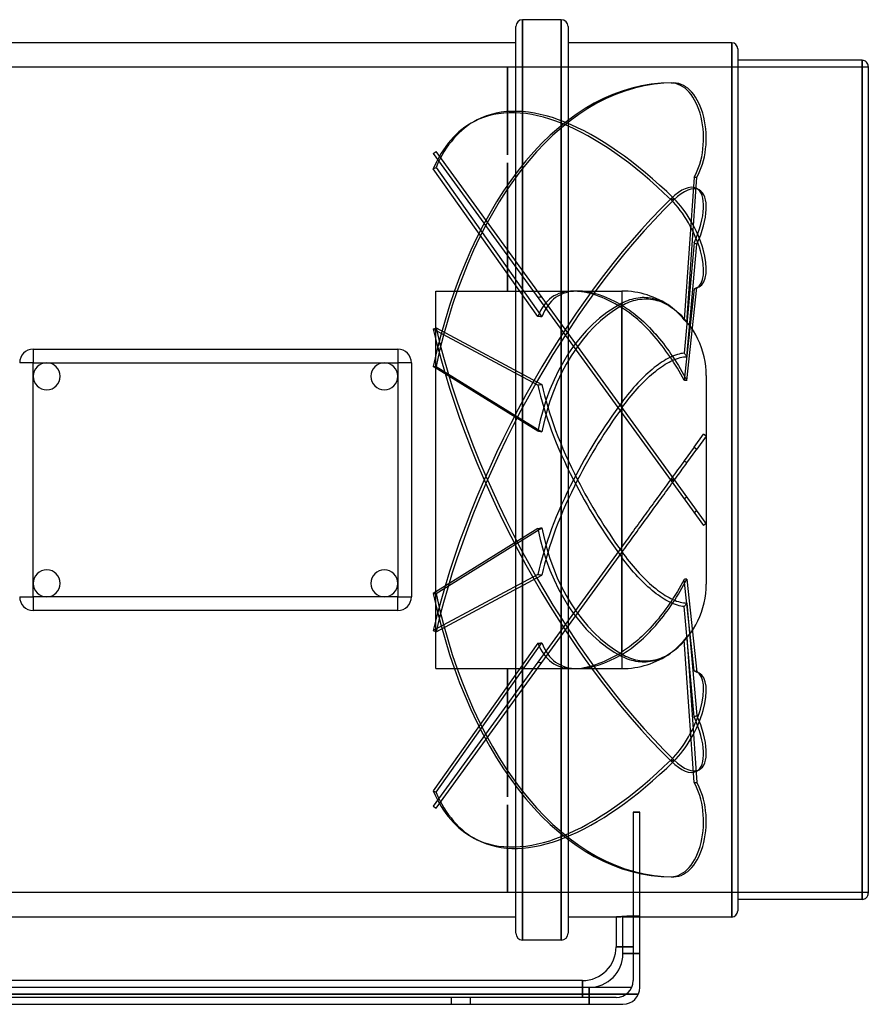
# Model space of a CAD drawing. Header units: millimetres. Extents: x -193 to 193, y -155 to 136.
# Tile 2 of 2: x -58 to 193, y -155 to 136. Entities that reach past the tile are written whole.
import ezdxf

# ---------------------------------------------------------------- set-up
doc = ezdxf.new("R2010")
doc.units = ezdxf.units.MM
doc.layers.add('HIDDEN', color=7, linetype='Continuous')
doc.layers.add('THICK', color=7, linetype='Continuous')

msp = doc.modelspace()

# ---------------------------------------------------------------- linework, layer by layer
at = {"layer": 'HIDDEN'}
for p, q in [((90.78, 0), (90.78, 136)), ((102.22, 0), (102.22, 136)), ((152.6, 0), (152.6, 129.2)), ((191.2, 0), (191.2, 124)), ((86.35, 122), (-193, 122)), ((86.35, 122), (86.35, 122)), ((86.35, 122), (86.35, 122)), ((86.35, 122), (86.35, 122)), ((86.35, 122), (86.35, 122)), ((86.35, 122), (86.35, 122)), ((86.35, 122), (86.35, 122)), ((86.35, 122), (86.35, 122)), ((86.35, 122), (86.35, 122)), ((86.35, 122), (86.35, 122)), ((86.35, 122), (86.35, 122)), ((86.35, 122), (86.35, 122)), ((86.35, 122), (86.35, 122)), ((86.35, 122), (86.35, 122)), ((86.35, 96.09), (86.35, 122)), ((86.35, 122), (86.35, 96.09)), ((86.35, 122), (86.35, 122)), ((86.35, 122), (86.35, 122)), ((86.35, 122), (86.35, 122)), ((86.35, 122), (86.35, 122)), ((86.35, 122), (86.35, 122)), ((86.35, 122), (86.35, 122)), ((86.35, 122), (86.35, 122)), ((86.35, 122), (86.35, 122)), ((86.35, 122), (86.35, 122)), ((86.35, 122), (86.35, 122)), ((86.35, 122), (86.35, 122)), ((86.35, 122), (86.35, 122)), ((86.35, 122), (86.35, 122)), ((86.35, 122), (86.35, 122)), ((86.35, 122), (86.35, 122)), ((86.35, 122), (86.35, 122)), ((86.35, 122), (86.35, 122)), ((86.35, 122), (86.35, 122)), ((86.35, 122), (86.35, 122)), ((86.35, 122), (86.35, 122)), ((86.35, 122), (86.35, 122)), ((86.35, 122), (86.35, 122)), ((86.35, 122), (86.35, 122)), ((86.35, 122), (86.35, 122)), ((86.35, 122), (86.35, 122)), ((86.35, 122), (86.35, 122)), ((86.35, 122), (86.35, 122)), ((86.35, 122), (86.35, 122)), ((86.35, 122), (86.35, 122)), ((86.35, 122), (86.35, 122)), ((86.35, 122), (86.35, 122)), ((86.35, 122), (86.35, 122)), ((86.35, 122), (86.35, 122)), ((86.35, 122), (86.35, 122)), ((86.35, 122), (86.35, 122)), ((86.35, 122), (86.35, 122)), ((86.35, 122), (86.35, 122)), ((86.35, 122), (86.35, 122)), ((193, 122), (86.35, 122)), ((134.7, 117.3), (135.5, 117.3)), ((77.33, 106.36), (76.53, 105.95)), ((64.39, 96.48), (65.19, 97.07)), ((64.39, 96.48), (134.7, -0.29)), ((135.5, 0.29), (65.19, 97.07)), ((86.35, 93.69), (86.35, 55.8)), ((86.35, 55.8), (86.35, 93.68)), ((64.39, 91.94), (65.19, 92.35)), ((95.31, 48.3), (64.39, 91.94)), ((65.19, 92.35), (96.5, 48.17)), ((141.48, 89.44), (138.6, 47.27)), ((139.36, 46.47), (142.29, 89.44)), ((141.48, 89.44), (142.29, 89.44)), ((142.96, 85.71), (142.15, 86.13)), ((134.7, 82.73), (135.5, 83.15)), ((134.7, 83.15), (135.5, 82.73)), ((141.48, 70.05), (138.6, 37.44)), ((141.48, 70.05), (142.29, 69.63)), ((139.36, 36.4), (142.29, 69.63)), ((65.1, 0), (65.1, 55.8)), ((65.1, 55.8), (86.35, 55.8)), ((86.35, 55.8), (86.35, 55.8)), ((86.35, 55.8), (86.35, 55.8)), ((86.35, 55.8), (86.35, 55.8)), ((86.35, 55.8), (86.35, 55.8)), ((86.35, 55.8), (86.35, 55.8)), ((86.35, 55.8), (86.35, 55.8)), ((86.35, 55.8), (86.35, 55.8)), ((86.35, 55.8), (86.35, 55.8)), ((86.35, 55.8), (86.35, 55.8)), ((86.35, 55.8), (86.35, 55.8)), ((86.35, 55.8), (86.35, 55.8)), ((86.35, 55.8), (86.35, 55.8)), ((86.35, 55.8), (86.35, 55.8)), ((86.35, 55.8), (86.35, 55.8)), ((86.35, 55.8), (86.35, 55.8)), ((86.35, 55.8), (86.35, 55.8)), ((86.35, 55.8), (86.35, 55.8)), ((86.35, 55.8), (86.35, 55.8)), ((86.35, 55.8), (86.35, 55.8)), ((86.35, 55.8), (86.35, 55.8)), ((86.35, 55.8), (86.35, 55.8)), ((86.35, 55.8), (86.35, 55.8)), ((86.35, 55.8), (86.35, 55.8)), ((86.35, 55.8), (86.35, 55.8)), ((86.35, 55.8), (86.35, 55.8)), ((86.35, 55.8), (86.35, 55.8)), ((86.35, 55.8), (86.35, 55.8)), ((86.35, 55.8), (86.35, 55.8)), ((86.35, 55.8), (86.35, 55.8)), ((86.35, 55.8), (86.35, 55.8)), ((86.35, 55.8), (86.35, 55.8)), ((86.35, 55.8), (86.35, 55.8)), ((86.35, 55.8), (86.35, 55.8)), ((86.35, 55.8), (86.35, 55.8)), ((86.35, 55.8), (86.35, 55.8)), ((86.35, 55.8), (86.35, 55.8)), ((86.35, 55.8), (86.35, 55.8)), ((86.35, 55.8), (86.35, 55.8)), ((86.35, 55.8), (86.35, 55.8)), ((86.35, 55.8), (86.35, 55.8)), ((86.35, 55.8), (86.35, 55.8)), ((86.35, 55.8), (86.35, 55.8)), ((86.35, 55.8), (86.35, 55.8)), ((86.35, 55.8), (86.35, 55.8)), ((86.35, 55.8), (86.35, 55.8)), ((86.35, 55.8), (86.35, 55.8)), ((86.35, 55.8), (86.35, 55.8)), ((86.35, 55.8), (86.35, 55.8)), ((86.35, 55.8), (86.35, 55.8)), ((86.35, 55.8), (86.35, 55.8)), ((86.35, 55.8), (86.35, 55.8)), ((86.35, 55.8), (86.35, 55.8)), ((86.35, 55.8), (86.35, 55.8)), ((86.35, 55.8), (86.35, 55.8)), ((86.35, 55.8), (86.35, 55.8)), ((86.35, 55.8), (86.35, 55.8)), ((86.35, 55.8), (86.35, 55.8)), ((86.35, 55.8), (86.35, 55.8)), ((86.35, 55.8), (86.35, 55.8)), ((86.35, 55.8), (86.35, 55.8)), ((86.35, 55.8), (86.35, 55.8)), ((86.35, 55.8), (86.35, 55.8)), ((86.35, 55.8), (86.35, 55.8)), ((86.35, 55.8), (86.35, 55.8)), ((86.35, 55.8), (86.35, 55.8)), ((86.35, 55.8), (86.35, 55.8)), ((86.35, 55.8), (86.35, 55.8)), ((86.35, 55.8), (86.35, 55.8)), ((86.35, 55.8), (86.35, 55.8)), ((86.35, 55.8), (86.35, 55.8)), ((86.35, 55.8), (86.35, 55.8)), ((86.35, 55.8), (86.35, 55.8)), ((86.35, 55.8), (86.35, 55.8)), ((86.35, 55.8), (86.35, 55.8)), ((86.35, 55.8), (86.35, 55.8)), ((86.35, 55.8), (86.35, 55.8)), ((86.35, 55.8), (86.35, 55.8)), ((86.35, 55.8), (86.35, 55.8)), ((86.35, 55.8), (86.35, 55.8)), ((86.35, 55.8), (105.81, 55.8)), ((107.05, 55.8), (120.1, 55.8)), ((120.1, 55.8), (120.1, 51.61)), ((141.48, 56.43), (138.6, 29.42)), ((139.36, 29.32), (142.29, 56.85)), ((141.48, 56.43), (142.29, 56.85)), ((142.96, 57.09), (142.15, 56.68)), ((120.66, 52.45), (120.1, 52.17)), ((121.23, 52.71), (120.66, 52.45)), ((121.82, 52.95), (121.23, 52.71)), ((121.81, 52.35), (122.39, 52.59)), ((122.42, 53.16), (121.82, 52.95)), ((122.39, 52.59), (122.99, 52.8)), ((123.04, 53.35), (122.42, 53.16)), ((122.99, 52.8), (123.6, 52.99)), ((123.67, 53.51), (123.04, 53.35)), ((123.6, 52.99), (124.21, 53.15)), ((124.3, 53.64), (123.67, 53.51)), ((124.21, 53.15), (124.84, 53.28)), ((124.92, 53.74), (124.3, 53.64)), ((124.84, 53.28), (125.47, 53.38)), ((125.54, 53.81), (124.92, 53.74)), ((125.47, 53.38), (126.1, 53.45)), ((126.14, 53.85), (125.54, 53.81)), ((126.1, 53.45), (126.73, 53.49)), ((126.73, 53.86), (126.14, 53.85)), ((127.33, 53.84), (126.73, 53.86)), ((126.73, 53.49), (127.37, 53.5)), ((127.94, 53.79), (127.33, 53.84)), ((127.37, 53.5), (128, 53.47)), ((128.57, 53.71), (127.94, 53.79)), ((128, 53.47), (128.63, 53.42)), ((129.19, 53.6), (128.57, 53.71)), ((128.63, 53.42), (129.25, 53.33)), ((129.82, 53.45), (129.19, 53.6)), ((129.25, 53.33), (129.87, 53.21)), ((130.44, 53.27), (129.82, 53.45)), ((129.87, 53.21), (130.48, 53.05)), ((131.05, 53.06), (130.44, 53.27)), ((130.48, 53.05), (131.08, 52.87)), ((131.64, 52.83), (131.05, 53.06)), ((131.08, 52.87), (131.67, 52.67)), ((132.2, 52.58), (131.64, 52.83)), ((131.67, 52.67), (132.24, 52.44)), ((132.77, 52.3), (132.2, 52.58)), ((132.24, 52.44), (132.82, 52.17)), ((120.1, 51.49), (120.67, 51.81)), ((120.1, 51.61), (120.65, 51.29)), ((120.1, 51.49), (120.1, 22.89)), ((120.65, 50.54), (120.1, 50.89)), ((120.1, 21.5), (120.1, 50.89)), ((120.65, 51.29), (121.2, 50.95)), ((121.21, 50.18), (120.65, 50.54)), ((120.67, 51.81), (121.24, 52.09)), ((121.2, 50.95), (121.75, 50.59)), ((121.8, 49.78), (121.21, 50.18)), ((121.24, 52.09), (121.81, 52.35)), ((121.75, 50.59), (122.31, 50.21)), ((122.39, 49.35), (121.8, 49.78)), ((122.31, 50.21), (122.89, 49.8)), ((122.89, 49.8), (123.47, 49.36)), ((133.34, 51.98), (132.77, 52.3)), ((132.82, 52.17), (133.4, 51.87)), ((133.91, 51.63), (133.34, 51.98)), ((133.4, 51.87), (133.98, 51.54)), ((134.48, 51.25), (133.91, 51.63)), ((133.98, 51.54), (134.56, 51.17)), ((135.1, 50.79), (134.48, 51.25)), ((134.56, 51.17), (135.14, 50.76)), ((135.72, 50.29), (135.1, 50.79)), ((135.14, 50.76), (135.72, 50.32)), ((135.72, 50.32), (136.37, 49.77)), ((136.32, 49.76), (135.72, 50.29)), ((136.92, 49.19), (136.32, 49.76)), ((136.37, 49.77), (137, 49.19)), ((123.01, 48.89), (122.39, 49.35)), ((123.62, 48.4), (123.01, 48.89)), ((123.47, 49.36), (124.07, 48.9)), ((124.24, 47.89), (123.62, 48.4)), ((124.07, 48.9), (124.67, 48.41)), ((124.86, 47.36), (124.24, 47.89)), ((124.67, 48.41), (125.27, 47.9)), ((125.47, 46.81), (124.86, 47.36)), ((125.27, 47.9), (125.88, 47.36)), ((126.07, 46.26), (125.47, 46.81)), ((125.88, 47.36), (126.49, 46.8)), ((126.49, 46.8), (127.11, 46.21)), ((137.49, 48.58), (136.92, 49.19)), ((137, 49.19), (137.62, 48.56)), ((138.06, 47.94), (137.49, 48.58)), ((137.62, 48.56), (138.22, 47.9)), ((138.6, 47.27), (138.06, 47.94)), ((138.22, 47.9), (138.8, 47.2)), ((138.73, 47.14), (138.6, 47.27)), ((138.86, 47.01), (138.73, 47.14)), ((138.8, 47.2), (139.36, 46.47)), ((138.99, 46.88), (138.86, 47.01)), ((139.11, 46.74), (138.99, 46.88)), ((139.24, 46.61), (139.11, 46.74)), ((139.36, 46.47), (139.24, 46.61)), ((64.39, 44.51), (65.19, 44.92)), ((95.31, 27.95), (64.39, 44.51)), ((65.19, 44.92), (96.5, 28.16)), ((126.65, 45.7), (126.07, 46.26)), ((127.24, 45.12), (126.65, 45.7)), ((127.11, 46.21), (127.72, 45.61)), ((127.84, 44.5), (127.24, 45.12)), ((127.72, 45.61), (128.33, 44.99)), ((128.46, 43.85), (127.84, 44.5)), ((128.33, 44.99), (128.93, 44.35)), ((129.08, 43.17), (128.46, 43.85)), ((128.93, 44.35), (129.53, 43.69)), ((129.53, 43.69), (130.13, 43.02)), ((129.7, 42.47), (129.08, 43.17)), ((130.31, 41.75), (129.7, 42.47)), ((130.13, 43.02), (130.71, 42.34)), ((130.92, 41.03), (130.31, 41.75)), ((130.71, 42.34), (131.29, 41.65)), ((131.5, 40.3), (130.92, 41.03)), ((131.29, 41.65), (131.85, 40.96)), ((131.85, 40.96), (132.4, 40.26)), ((-53.9, 38.6), (-53.9, 38.6)), ((53.9, 38.6), (53.9, 38.6)), ((132.06, 39.58), (131.5, 40.3)), ((132.62, 38.85), (132.06, 39.58)), ((132.4, 40.26), (132.96, 39.53)), ((133.18, 38.08), (132.62, 38.85)), ((132.96, 39.53), (133.52, 38.77)), ((133.75, 37.29), (133.18, 38.08)), ((133.52, 38.77), (134.08, 37.99)), ((134.08, 37.99), (134.64, 37.19)), ((132.62, 35.22), (132.06, 34.87)), ((133.18, 35.56), (132.62, 35.22)), ((133.75, 35.87), (133.18, 35.56)), ((134.32, 36.48), (133.75, 37.29)), ((134.32, 36.16), (133.75, 35.87)), ((134.08, 34.81), (134.64, 35.1)), ((134.88, 35.65), (134.32, 36.48)), ((134.88, 36.42), (134.32, 36.16)), ((134.64, 37.19), (135.2, 36.36)), ((134.64, 35.1), (135.2, 35.36)), ((135.44, 36.66), (134.88, 36.42)), ((135.44, 34.79), (134.88, 35.65)), ((135.2, 36.36), (135.76, 35.52)), ((135.2, 35.36), (135.76, 35.6)), ((136, 36.87), (135.44, 36.66)), ((135.76, 35.6), (136.31, 35.81)), ((135.76, 35.52), (136.31, 34.66)), ((136.54, 37.04), (136, 36.87)), ((136.31, 35.81), (136.85, 35.99)), ((137.08, 37.19), (136.54, 37.04)), ((136.85, 35.99), (137.38, 36.13)), ((137.6, 37.3), (137.08, 37.19)), ((137.38, 36.13), (137.9, 36.25)), ((138.11, 37.39), (137.6, 37.3)), ((137.9, 36.25), (138.4, 36.33)), ((138.6, 37.44), (138.11, 37.39)), ((138.4, 36.33), (138.89, 36.38)), ((138.73, 37.26), (138.6, 37.44)), ((138.86, 37.09), (138.73, 37.26)), ((138.99, 36.92), (138.86, 37.09)), ((138.89, 36.38), (139.36, 36.4)), ((139.11, 36.75), (138.99, 36.92)), ((139.24, 36.57), (139.11, 36.75)), ((139.36, 36.4), (139.24, 36.57)), ((-57.9, 34.6), (-57.9, 34.6)), ((57.9, 34.6), (57.9, 34.6)), ((95.31, 14.39), (64.39, 33.54)), ((64.39, 33.54), (65.19, 33.54)), ((65.19, 33.54), (96.5, 14.15)), ((128.46, 32.13), (127.84, 31.58)), ((129.08, 32.66), (128.46, 32.13)), ((129.7, 33.16), (129.08, 32.66)), ((129.53, 31.65), (130.13, 32.14)), ((130.31, 33.64), (129.7, 33.16)), ((130.13, 32.14), (130.71, 32.6)), ((130.92, 34.09), (130.31, 33.64)), ((130.71, 32.6), (131.29, 33.03)), ((131.5, 34.5), (130.92, 34.09)), ((131.29, 33.03), (131.85, 33.43)), ((132.06, 34.87), (131.5, 34.5)), ((131.85, 33.43), (132.4, 33.8)), ((132.4, 33.8), (132.96, 34.15)), ((132.96, 34.15), (133.52, 34.49)), ((133.52, 34.49), (134.08, 34.81)), ((136, 33.92), (135.44, 34.79)), ((136.54, 33.04), (136, 33.92)), ((136.31, 34.66), (136.85, 33.78)), ((137.08, 32.14), (136.54, 33.04)), ((136.85, 33.78), (137.38, 32.9)), ((137.6, 31.24), (137.08, 32.14)), ((137.38, 32.9), (137.9, 32.01)), ((125.47, 29.28), (124.86, 28.64)), ((126.07, 29.89), (125.47, 29.28)), ((126.65, 30.46), (126.07, 29.89)), ((126.49, 28.84), (127.11, 29.45)), ((127.24, 31.02), (126.65, 30.46)), ((127.11, 29.45), (127.72, 30.04)), ((127.84, 31.58), (127.24, 31.02)), ((127.72, 30.04), (128.33, 30.6)), ((128.33, 30.6), (128.93, 31.14)), ((128.93, 31.14), (129.53, 31.65)), ((138.11, 30.33), (137.6, 31.24)), ((137.9, 32.01), (138.4, 31.11)), ((138.6, 29.42), (138.11, 30.33)), ((138.4, 31.11), (138.89, 30.21)), ((138.73, 29.4), (138.6, 29.42)), ((138.86, 29.39), (138.73, 29.4)), ((138.99, 29.37), (138.86, 29.39)), ((138.89, 30.21), (139.36, 29.32)), ((139.11, 29.36), (138.99, 29.37)), ((139.24, 29.34), (139.11, 29.36)), ((139.36, 29.32), (139.24, 29.34)), ((145.1, 30.8), (145.1, 0)), ((123.01, 26.55), (122.39, 25.82)), ((123.62, 27.26), (123.01, 26.55)), ((123.47, 25.53), (124.07, 26.22)), ((124.24, 27.96), (123.62, 27.26)), ((124.07, 26.22), (124.67, 26.9)), ((124.86, 28.64), (124.24, 27.96)), ((124.67, 26.9), (125.27, 27.56)), ((125.27, 27.56), (125.88, 28.21)), ((125.88, 28.21), (126.49, 28.84)), ((120.65, 23.63), (120.1, 22.89)), ((121.21, 24.35), (120.65, 23.63)), ((121.2, 22.69), (121.75, 23.4)), ((121.8, 25.09), (121.21, 24.35)), ((121.75, 23.4), (122.31, 24.12)), ((122.39, 25.82), (121.8, 25.09)), ((122.31, 24.12), (122.89, 24.82)), ((122.89, 24.82), (123.47, 25.53)), ((120.1, 21.21), (120.65, 21.96)), ((120.1, 21.21), (120.1, 0)), ((120.65, 21.96), (121.2, 22.69)), ((120.1, 0), (120.1, 19.8)), ((141.48, 9.63), (144.29, 13.5)), ((145.1, 12.91), (142.29, 9.04)), ((145.1, 12.91), (144.29, 13.5)), ((141.48, 9.63), (138.6, 5.67)), ((139.36, 5.01), (142.29, 9.04)), ((141.48, 9.63), (142.29, 9.04)), ((136.62, 2.94), (136.2, 2.37)), ((137.03, 3.51), (136.62, 2.94)), ((137.44, 4.07), (137.03, 3.51)), ((137.83, 4.61), (137.44, 4.07)), ((137.62, 2.62), (137.98, 3.12)), ((138.22, 5.15), (137.83, 4.61)), ((137.98, 3.12), (138.34, 3.61)), ((138.6, 5.67), (138.22, 5.15)), ((138.34, 3.61), (138.69, 4.09)), ((138.73, 5.56), (138.6, 5.67)), ((138.69, 4.09), (139.03, 4.55)), ((138.86, 5.45), (138.73, 5.56)), ((138.99, 5.33), (138.86, 5.45)), ((139.11, 5.22), (138.99, 5.33)), ((139.03, 4.55), (139.36, 5.01)), ((139.24, 5.12), (139.11, 5.22)), ((139.36, 5.01), (139.24, 5.12)), ((120.1, 0), (120.1, -19.8)), ((134.92, 0.6), (134.48, 0)), ((134.7, 0.29), (135.5, -0.29)), ((134.7, -0.29), (135.5, 0.29)), ((135.35, 1.19), (134.92, 0.6)), ((135.78, 1.78), (135.35, 1.19)), ((145.1, -12.91), (135.5, 0.29)), ((135.72, 0), (136.11, 0.54)), ((136.2, 2.37), (135.78, 1.78)), ((136.11, 0.54), (136.49, 1.07)), ((136.49, 1.07), (136.88, 1.59)), ((136.88, 1.59), (137.25, 2.11)), ((137.25, 2.11), (137.62, 2.62)), ((145.1, 0), (145.1, -30.8)), ((65.1, -55.8), (65.1, 0)), ((90.78, -136), (90.78, 0)), ((102.22, -136), (102.22, 0)), ((120.1, -21.21), (120.1, 0)), ((132.4, -2.86), (131.99, -3.42)), ((132.82, -2.29), (132.4, -2.86)), ((133.23, -1.72), (132.82, -2.29)), ((133.65, -1.15), (133.23, -1.72)), ((133.5, -3.06), (133.94, -2.44)), ((134.07, -0.57), (133.65, -1.15)), ((133.94, -2.44), (134.39, -1.83)), ((134.48, 0), (134.07, -0.57)), ((134.39, -1.83), (134.83, -1.22)), ((134.7, -0.29), (144.29, -13.5)), ((134.83, -1.22), (135.28, -0.61)), ((135.28, -0.61), (135.72, 0)), ((152.6, -129.2), (152.6, 0)), ((191.2, -124), (191.2, 0)), ((130.27, -5.79), (129.82, -6.42)), ((130.72, -5.18), (130.27, -5.79)), ((131.16, -4.58), (130.72, -5.18)), ((131.58, -3.99), (131.16, -4.58)), ((131.29, -6.1), (131.74, -5.48)), ((131.99, -3.42), (131.58, -3.99)), ((131.74, -5.48), (132.17, -4.88)), ((132.17, -4.88), (132.61, -4.28)), ((132.61, -4.28), (133.05, -3.67)), ((133.05, -3.67), (133.5, -3.06)), ((138.73, -5.56), (138.6, -5.67)), ((138.86, -5.45), (138.73, -5.56)), ((138.99, -5.33), (138.86, -5.45)), ((139.11, -5.22), (138.99, -5.33)), ((139.24, -5.12), (139.11, -5.22)), ((139.36, -5.01), (139.24, -5.12)), ((128.45, -8.3), (128, -8.93)), ((128.91, -7.67), (128.45, -8.3)), ((129.36, -7.04), (128.91, -7.67)), ((128.96, -9.3), (129.44, -8.65)), ((129.82, -6.42), (129.36, -7.04)), ((129.44, -8.65), (129.91, -8)), ((129.91, -8), (130.37, -7.36)), ((130.37, -7.36), (130.83, -6.72)), ((130.83, -6.72), (131.29, -6.1)), ((126.25, -11.33), (125.82, -11.93)), ((126.68, -10.74), (126.25, -11.33)), ((127.11, -10.15), (126.68, -10.74)), ((127.03, -11.96), (127.52, -11.29)), ((127.55, -9.55), (127.11, -10.15)), ((127.52, -11.29), (128, -10.62)), ((128, -8.93), (127.55, -9.55)), ((128, -10.62), (128.48, -9.96)), ((128.48, -9.96), (128.96, -9.3)), ((141.48, -9.63), (142.29, -9.04)), ((95.31, -14.39), (64.39, -33.54)), ((65.19, -33.54), (96.5, -14.15)), ((124.01, -14.41), (123.55, -15.04)), ((124.47, -13.78), (124.01, -14.41)), ((124.92, -13.16), (124.47, -13.78)), ((125.37, -12.54), (124.92, -13.16)), ((125.1, -14.62), (125.58, -13.96)), ((125.82, -11.93), (125.37, -12.54)), ((125.58, -13.96), (126.06, -13.29)), ((126.06, -13.29), (126.55, -12.63)), ((126.55, -12.63), (127.03, -11.96)), ((145.1, -12.91), (144.29, -13.5)), ((122.2, -16.9), (121.76, -17.51)), ((122.65, -16.29), (122.2, -16.9)), ((123.1, -15.67), (122.65, -16.29)), ((122.74, -17.86), (123.2, -17.22)), ((123.55, -15.04), (123.1, -15.67)), ((123.2, -17.22), (123.67, -16.58)), ((123.67, -16.58), (124.14, -15.93)), ((124.14, -15.93), (124.62, -15.28)), ((124.62, -15.28), (125.1, -14.62)), ((120.1, -19.8), (95.31, -53.91)), ((120.51, -19.23), (120.1, -19.8)), ((120.92, -18.67), (120.51, -19.23)), ((120.54, -20.89), (120.97, -20.3)), ((121.33, -18.1), (120.92, -18.67)), ((120.97, -20.3), (121.4, -19.7)), ((121.76, -17.51), (121.33, -18.1)), ((121.4, -19.7), (121.84, -19.1)), ((121.84, -19.1), (122.29, -18.48)), ((122.29, -18.48), (122.74, -17.86)), ((96.5, -53.98), (120.1, -21.5)), ((120.1, -21.5), (120.54, -20.89)), ((120.1, -21.21), (120.65, -21.96)), ((120.1, -21.5), (120.1, -50.89)), ((120.65, -23.63), (120.1, -22.89)), ((120.1, -51.49), (120.1, -22.89)), ((120.65, -21.96), (121.2, -22.69)), ((121.2, -22.69), (121.75, -23.4)), ((121.21, -24.35), (120.65, -23.63)), ((121.8, -25.09), (121.21, -24.35)), ((121.75, -23.4), (122.31, -24.12)), ((122.39, -25.82), (121.8, -25.09)), ((122.31, -24.12), (122.89, -24.82)), ((123.01, -26.55), (122.39, -25.82)), ((122.89, -24.82), (123.47, -25.53)), ((123.47, -25.53), (124.07, -26.22)), ((95.31, -27.95), (64.39, -44.51)), ((65.19, -44.92), (96.5, -28.16)), ((123.62, -27.26), (123.01, -26.55)), ((124.24, -27.96), (123.62, -27.26)), ((124.07, -26.22), (124.67, -26.9)), ((124.86, -28.64), (124.24, -27.96)), ((124.67, -26.9), (125.27, -27.56)), ((125.47, -29.28), (124.86, -28.64)), ((125.27, -27.56), (125.88, -28.21)), ((125.88, -28.21), (126.49, -28.84)), ((126.49, -28.84), (127.11, -29.45)), ((126.07, -29.89), (125.47, -29.28)), ((126.65, -30.46), (126.07, -29.89)), ((127.24, -31.02), (126.65, -30.46)), ((127.11, -29.45), (127.72, -30.04)), ((127.84, -31.58), (127.24, -31.02)), ((127.72, -30.04), (128.33, -30.6)), ((128.46, -32.13), (127.84, -31.58)), ((128.33, -30.6), (128.93, -31.14)), ((128.93, -31.14), (129.53, -31.65)), ((129.53, -31.65), (130.13, -32.14)), ((137.6, -31.24), (137.08, -32.14)), ((137.38, -32.9), (137.9, -32.01)), ((138.11, -30.33), (137.6, -31.24)), ((137.9, -32.01), (138.4, -31.11)), ((138.6, -29.42), (138.11, -30.33)), ((138.4, -31.11), (138.89, -30.21)), ((138.73, -29.4), (138.6, -29.42)), ((141.48, -56.43), (138.6, -29.42)), ((138.86, -29.39), (138.73, -29.4)), ((138.99, -29.37), (138.86, -29.39)), ((138.89, -30.21), (139.36, -29.32)), ((139.11, -29.36), (138.99, -29.37)), ((139.24, -29.34), (139.11, -29.36)), ((139.36, -29.32), (139.24, -29.34)), ((139.36, -29.32), (142.29, -56.85)), ((57.9, -34.6), (57.9, -34.6)), ((64.39, -33.54), (65.19, -33.54)), ((129.08, -32.66), (128.46, -32.13)), ((129.7, -33.16), (129.08, -32.66)), ((130.31, -33.64), (129.7, -33.16)), ((130.13, -32.14), (130.71, -32.6)), ((130.92, -34.09), (130.31, -33.64)), ((130.71, -32.6), (131.29, -33.03)), ((131.5, -34.5), (130.92, -34.09)), ((131.29, -33.03), (131.85, -33.43)), ((132.06, -34.87), (131.5, -34.5)), ((131.85, -33.43), (132.4, -33.8)), ((132.62, -35.22), (132.06, -34.87)), ((132.4, -33.8), (132.96, -34.15)), ((132.96, -34.15), (133.52, -34.49)), ((133.52, -34.49), (134.08, -34.81)), ((134.08, -34.81), (134.64, -35.1)), ((135.44, -34.79), (134.88, -35.65)), ((136, -33.92), (135.44, -34.79)), ((135.76, -35.52), (136.31, -34.66)), ((136.54, -33.04), (136, -33.92)), ((136.31, -34.66), (136.85, -33.78)), ((137.08, -32.14), (136.54, -33.04)), ((136.85, -33.78), (137.38, -32.9)), ((133.18, -35.56), (132.62, -35.22)), ((133.75, -35.87), (133.18, -35.56)), ((133.75, -37.29), (133.18, -38.08)), ((134.32, -36.16), (133.75, -35.87)), ((134.32, -36.48), (133.75, -37.29)), ((134.08, -37.99), (134.64, -37.19)), ((134.88, -35.65), (134.32, -36.48)), ((134.88, -36.42), (134.32, -36.16)), ((134.64, -35.1), (135.2, -35.36)), ((134.64, -37.19), (135.2, -36.36)), ((135.44, -36.66), (134.88, -36.42)), ((135.2, -35.36), (135.76, -35.6)), ((135.2, -36.36), (135.76, -35.52)), ((136, -36.87), (135.44, -36.66)), ((135.76, -35.6), (136.31, -35.81)), ((136.54, -37.04), (136, -36.87)), ((136.31, -35.81), (136.85, -35.99)), ((137.08, -37.19), (136.54, -37.04)), ((136.85, -35.99), (137.38, -36.13)), ((137.6, -37.3), (137.08, -37.19)), ((137.38, -36.13), (137.9, -36.25)), ((138.11, -37.39), (137.6, -37.3)), ((137.9, -36.25), (138.4, -36.33)), ((138.6, -37.44), (138.11, -37.39)), ((138.4, -36.33), (138.89, -36.38)), ((138.73, -37.26), (138.6, -37.44)), ((141.48, -70.05), (138.6, -37.44)), ((138.86, -37.09), (138.73, -37.26)), ((138.99, -36.92), (138.86, -37.09)), ((138.89, -36.38), (139.36, -36.4)), ((139.11, -36.75), (138.99, -36.92)), ((139.24, -36.57), (139.11, -36.75)), ((139.36, -36.4), (139.24, -36.57)), ((139.36, -36.4), (142.29, -69.63)), ((-53.9, -38.6), (-53.9, -38.6)), ((53.9, -38.6), (53.9, -38.6)), ((131.5, -40.3), (130.92, -41.03)), ((132.06, -39.58), (131.5, -40.3)), ((131.85, -40.96), (132.4, -40.26)), ((132.62, -38.85), (132.06, -39.58)), ((132.4, -40.26), (132.96, -39.53)), ((133.18, -38.08), (132.62, -38.85)), ((132.96, -39.53), (133.52, -38.77)), ((133.52, -38.77), (134.08, -37.99)), ((129.08, -43.17), (128.46, -43.85)), ((129.7, -42.47), (129.08, -43.17)), ((129.53, -43.69), (130.13, -43.02)), ((130.31, -41.75), (129.7, -42.47)), ((130.13, -43.02), (130.71, -42.34)), ((130.92, -41.03), (130.31, -41.75)), ((130.71, -42.34), (131.29, -41.65)), ((131.29, -41.65), (131.85, -40.96)), ((64.39, -44.51), (65.19, -44.92)), ((126.07, -46.26), (125.47, -46.81)), ((126.65, -45.7), (126.07, -46.26)), ((126.49, -46.8), (127.11, -46.21)), ((127.24, -45.12), (126.65, -45.7)), ((127.11, -46.21), (127.72, -45.61)), ((127.84, -44.5), (127.24, -45.12)), ((127.72, -45.61), (128.33, -44.99)), ((128.46, -43.85), (127.84, -44.5)), ((128.33, -44.99), (128.93, -44.35)), ((128.93, -44.35), (129.53, -43.69)), ((138.8, -47.2), (139.36, -46.47)), ((139.36, -46.47), (139.24, -46.61)), ((139.36, -46.47), (142.29, -89.44)), ((95.31, -48.3), (64.39, -91.94)), ((65.19, -92.35), (96.5, -48.17)), ((122.39, -49.35), (121.8, -49.78)), ((123.01, -48.89), (122.39, -49.35)), ((122.89, -49.8), (123.47, -49.36)), ((123.62, -48.4), (123.01, -48.89)), ((123.47, -49.36), (124.07, -48.9)), ((124.24, -47.89), (123.62, -48.4)), ((124.07, -48.9), (124.67, -48.41)), ((124.86, -47.36), (124.24, -47.89)), ((124.67, -48.41), (125.27, -47.9)), ((125.47, -46.81), (124.86, -47.36)), ((125.27, -47.9), (125.88, -47.36)), ((125.88, -47.36), (126.49, -46.8)), ((136.92, -49.19), (136.32, -49.76)), ((136.37, -49.77), (137, -49.19)), ((137.49, -48.58), (136.92, -49.19)), ((137, -49.19), (137.62, -48.56)), ((138.06, -47.94), (137.49, -48.58)), ((137.62, -48.56), (138.22, -47.9)), ((138.6, -47.27), (138.06, -47.94)), ((138.22, -47.9), (138.8, -47.2)), ((138.73, -47.14), (138.6, -47.27)), ((141.48, -89.44), (138.6, -47.27)), ((138.86, -47.01), (138.73, -47.14)), ((138.99, -46.88), (138.86, -47.01)), ((139.11, -46.74), (138.99, -46.88)), ((139.24, -46.61), (139.11, -46.74)), ((120.65, -50.54), (120.1, -50.89)), ((120.1, -51.61), (120.65, -51.29)), ((120.1, -51.49), (120.67, -51.81)), ((120.1, -51.61), (120.1, -55.8)), ((120.66, -52.45), (120.1, -52.17)), ((121.21, -50.18), (120.65, -50.54)), ((120.65, -51.29), (121.2, -50.95)), ((120.67, -51.81), (121.24, -52.09)), ((121.2, -50.95), (121.75, -50.59)), ((121.8, -49.78), (121.21, -50.18)), ((121.24, -52.09), (121.81, -52.35)), ((121.75, -50.59), (122.31, -50.21)), ((121.81, -52.35), (122.39, -52.59)), ((122.31, -50.21), (122.89, -49.8)), ((132.77, -52.3), (132.2, -52.58)), ((132.24, -52.44), (132.82, -52.17)), ((133.34, -51.98), (132.77, -52.3)), ((132.82, -52.17), (133.4, -51.87)), ((133.91, -51.63), (133.34, -51.98)), ((133.4, -51.87), (133.98, -51.54)), ((134.48, -51.25), (133.91, -51.63)), ((133.98, -51.54), (134.56, -51.17)), ((135.1, -50.79), (134.48, -51.25)), ((134.56, -51.17), (135.14, -50.76)), ((135.72, -50.29), (135.1, -50.79)), ((135.14, -50.76), (135.72, -50.32)), ((136.32, -49.76), (135.72, -50.29)), ((135.72, -50.32), (136.37, -49.77)), ((95.31, -53.91), (64.39, -96.48)), ((65.19, -97.07), (96.5, -53.98)), ((121.23, -52.71), (120.66, -52.45)), ((121.82, -52.95), (121.23, -52.71)), ((122.42, -53.16), (121.82, -52.95)), ((122.39, -52.59), (122.99, -52.8)), ((123.04, -53.35), (122.42, -53.16)), ((122.99, -52.8), (123.6, -52.99)), ((123.67, -53.51), (123.04, -53.35)), ((123.6, -52.99), (124.21, -53.15)), ((124.3, -53.64), (123.67, -53.51)), ((124.21, -53.15), (124.84, -53.28)), ((124.92, -53.74), (124.3, -53.64)), ((124.84, -53.28), (125.47, -53.38)), ((125.54, -53.81), (124.92, -53.74)), ((125.47, -53.38), (126.1, -53.45)), ((126.14, -53.85), (125.54, -53.81)), ((126.1, -53.45), (126.73, -53.49)), ((126.73, -53.86), (126.14, -53.85)), ((126.73, -53.49), (127.37, -53.5)), ((127.33, -53.84), (126.73, -53.86)), ((127.94, -53.79), (127.33, -53.84)), ((127.37, -53.5), (128, -53.47)), ((128.57, -53.71), (127.94, -53.79)), ((128, -53.47), (128.63, -53.42)), ((129.19, -53.6), (128.57, -53.71)), ((128.63, -53.42), (129.25, -53.33)), ((129.82, -53.45), (129.19, -53.6)), ((129.25, -53.33), (129.87, -53.21)), ((130.44, -53.27), (129.82, -53.45)), ((129.87, -53.21), (130.48, -53.05)), ((131.05, -53.06), (130.44, -53.27)), ((130.48, -53.05), (131.08, -52.87)), ((131.64, -52.83), (131.05, -53.06)), ((131.08, -52.87), (131.67, -52.67)), ((132.2, -52.58), (131.64, -52.83)), ((131.67, -52.67), (132.24, -52.44)), ((65.1, -55.8), (86.35, -55.8)), ((86.35, -55.8), (86.35, -55.8)), ((86.35, -55.8), (86.35, -55.8)), ((86.35, -55.8), (86.35, -55.8)), ((86.35, -55.8), (86.35, -55.8)), ((86.35, -55.8), (86.35, -55.8)), ((86.35, -55.8), (86.35, -55.8)), ((86.35, -55.8), (86.35, -55.8)), ((86.35, -55.8), (86.35, -55.8)), ((86.35, -55.8), (86.35, -55.8)), ((86.35, -55.8), (86.35, -55.8)), ((86.35, -55.8), (86.35, -55.8)), ((86.35, -55.8), (86.35, -55.8)), ((86.35, -55.8), (86.35, -55.8)), ((86.35, -55.8), (86.35, -55.8)), ((86.35, -55.8), (86.35, -55.8)), ((86.35, -55.8), (86.35, -55.8)), ((86.35, -55.8), (86.35, -55.8)), ((86.35, -55.8), (86.35, -55.8)), ((86.35, -55.8), (86.35, -55.8)), ((86.35, -55.8), (86.35, -55.8)), ((86.35, -55.8), (86.35, -55.8)), ((86.35, -55.8), (86.35, -55.8)), ((86.35, -55.8), (86.35, -55.8)), ((86.35, -55.8), (86.35, -55.8)), ((86.35, -55.8), (86.35, -55.8)), ((86.35, -55.8), (86.35, -55.8)), ((86.35, -55.8), (86.35, -55.8)), ((86.35, -55.8), (86.35, -55.8)), ((86.35, -55.8), (86.35, -55.8)), ((86.35, -55.8), (86.35, -55.8)), ((86.35, -55.8), (86.35, -55.8)), ((86.35, -55.8), (86.35, -55.8)), ((86.35, -55.8), (86.35, -55.8)), ((86.35, -55.8), (86.35, -55.8)), ((86.35, -55.8), (86.35, -55.8)), ((86.35, -55.8), (86.35, -55.8)), ((86.35, -55.8), (86.35, -55.8)), ((86.35, -55.8), (86.35, -55.8)), ((86.35, -55.8), (86.35, -55.8)), ((86.35, -55.8), (86.35, -55.8)), ((86.35, -55.8), (86.35, -55.8)), ((86.35, -55.8), (86.35, -55.8)), ((86.35, -55.8), (86.35, -55.8)), ((86.35, -55.8), (86.35, -55.8)), ((86.35, -55.8), (86.35, -55.8)), ((86.35, -55.8), (86.35, -55.8)), ((86.35, -55.8), (86.35, -55.8)), ((86.35, -55.8), (86.35, -55.8)), ((86.35, -55.8), (86.35, -55.8)), ((86.35, -55.8), (86.35, -55.8)), ((86.35, -55.8), (86.35, -55.8)), ((86.35, -55.8), (86.35, -55.8)), ((86.35, -55.8), (86.35, -55.8)), ((86.35, -55.8), (86.35, -55.8)), ((86.35, -55.8), (86.35, -55.8)), ((86.35, -55.8), (86.35, -55.8)), ((86.35, -55.8), (86.35, -55.8)), ((86.35, -55.8), (86.35, -55.8)), ((86.35, -55.8), (86.35, -55.8)), ((86.35, -55.8), (86.35, -55.8)), ((86.35, -55.8), (86.35, -55.8)), ((86.35, -55.8), (86.35, -55.8)), ((86.35, -55.8), (86.35, -55.8)), ((86.35, -55.8), (86.35, -55.8)), ((86.35, -55.8), (86.35, -55.8)), ((86.35, -55.8), (86.35, -55.8)), ((86.35, -55.8), (86.35, -55.8)), ((86.35, -55.8), (86.35, -55.8)), ((86.35, -55.8), (86.35, -55.8)), ((86.35, -55.8), (86.35, -55.8)), ((86.35, -55.8), (86.35, -55.8)), ((86.35, -55.8), (86.35, -55.8)), ((86.35, -55.8), (86.35, -55.8)), ((86.35, -55.8), (86.35, -55.8)), ((86.35, -55.8), (86.35, -55.8)), ((86.35, -55.8), (86.35, -55.8)), ((86.35, -55.8), (86.35, -55.8)), ((86.35, -55.8), (86.35, -55.8)), ((86.35, -55.8), (86.35, -55.8)), ((86.35, -93.68), (86.35, -55.8)), ((86.35, -55.8), (86.35, -93.69)), ((86.35, -55.8), (105.81, -55.8)), ((107.05, -55.8), (120.1, -55.8)), ((141.48, -56.43), (142.29, -56.85)), ((142.96, -57.09), (142.15, -56.68)), ((141.48, -70.05), (142.29, -69.63)), ((134.7, -82.73), (135.5, -83.15)), ((134.7, -83.15), (135.5, -82.73)), ((142.96, -85.71), (142.15, -86.12)), ((141.48, -89.44), (142.29, -89.44)), ((64.39, -91.94), (65.19, -92.35)), ((64.39, -96.48), (65.19, -97.07)), ((86.35, -122), (86.35, -96.09)), ((86.35, -96.09), (86.35, -122)), ((125.45, -98.17), (123.45, -98.17)), ((77.33, -106.36), (76.53, -105.95)), ((134.7, -117.3), (135.5, -117.3)), ((86.35, -122), (-193, -122)), ((86.35, -122), (86.35, -122)), ((86.35, -122), (86.35, -122)), ((86.35, -122), (86.35, -122)), ((86.35, -122), (86.35, -122)), ((86.35, -122), (86.35, -122)), ((86.35, -122), (86.35, -122)), ((86.35, -122), (86.35, -122)), ((86.35, -122), (86.35, -122)), ((86.35, -122), (86.35, -122)), ((86.35, -122), (86.35, -122)), ((86.35, -122), (86.35, -122)), ((86.35, -122), (86.35, -122)), ((86.35, -122), (86.35, -122)), ((86.35, -122), (86.35, -122)), ((86.35, -122), (86.35, -122)), ((86.35, -122), (86.35, -122)), ((86.35, -122), (86.35, -122)), ((86.35, -122), (86.35, -122)), ((86.35, -122), (86.35, -122)), ((86.35, -122), (86.35, -122)), ((86.35, -122), (86.35, -122)), ((86.35, -122), (86.35, -122)), ((86.35, -122), (86.35, -122)), ((86.35, -122), (86.35, -122)), ((86.35, -122), (86.35, -122)), ((86.35, -122), (86.35, -122)), ((86.35, -122), (86.35, -122)), ((86.35, -122), (86.35, -122)), ((86.35, -122), (86.35, -122)), ((86.35, -122), (86.35, -122)), ((86.35, -122), (86.35, -122)), ((86.35, -122), (86.35, -122)), ((86.35, -122), (86.35, -122)), ((86.35, -122), (86.35, -122)), ((86.35, -122), (86.35, -122)), ((86.35, -122), (86.35, -122)), ((86.35, -122), (86.35, -122)), ((86.35, -122), (86.35, -122)), ((86.35, -122), (86.35, -122)), ((86.35, -122), (86.35, -122)), ((86.35, -122), (86.35, -122)), ((86.35, -122), (86.35, -122)), ((86.35, -122), (86.35, -122)), ((86.35, -122), (86.35, -122)), ((86.35, -122), (86.35, -122)), ((86.35, -122), (86.35, -122)), ((86.35, -122), (86.35, -122)), ((86.35, -122), (86.35, -122)), ((86.35, -122), (86.35, -122)), ((86.35, -122), (86.35, -122)), ((86.35, -122), (86.35, -122)), ((193, -122), (86.35, -122)), ((118.47, -129.2), (118.45, -129.2)), ((118.51, -129.19), (118.47, -129.2)), ((118.6, -129.19), (118.51, -129.19)), ((118.72, -129.18), (118.6, -129.19)), ((118.87, -129.17), (118.72, -129.18)), ((119.05, -129.15), (118.87, -129.17)), ((119.27, -129.14), (119.05, -129.15)), ((119.52, -129.12), (119.27, -129.14)), ((119.81, -129.1), (119.52, -129.12)), ((120.12, -129.08), (119.81, -129.1)), ((120.45, -129.06), (120.12, -129.08)), ((120.81, -129.04), (120.45, -129.06)), ((120.45, -129.2), (120.47, -129.2)), ((120.47, -129.2), (120.45, -129.2)), ((120.45, -140), (120.45, -129.2)), ((125.45, -129.2), (120.45, -129.2)), ((120.47, -129.2), (120.51, -129.19)), ((120.51, -129.19), (120.47, -129.2)), ((120.51, -129.19), (120.6, -129.19)), ((120.6, -129.19), (120.51, -129.19)), ((120.6, -129.19), (120.72, -129.18)), ((120.72, -129.18), (120.6, -129.19)), ((120.72, -129.18), (120.87, -129.17)), ((120.87, -129.17), (120.72, -129.18)), ((121.19, -129.02), (120.81, -129.04)), ((120.87, -129.17), (121.05, -129.15)), ((121.05, -129.15), (120.87, -129.17)), ((121.05, -129.15), (121.27, -129.14)), ((121.27, -129.14), (121.05, -129.15)), ((121.59, -128.99), (121.19, -129.02)), ((121.27, -129.14), (121.52, -129.12)), ((121.52, -129.12), (121.27, -129.14)), ((121.52, -129.12), (121.81, -129.1)), ((121.81, -129.1), (121.52, -129.12)), ((122.02, -128.97), (121.59, -128.99)), ((121.81, -129.1), (122.12, -129.08)), ((122.12, -129.08), (121.81, -129.1)), ((122.47, -128.95), (122.02, -128.97)), ((122.12, -129.08), (122.45, -129.06)), ((122.45, -129.06), (122.12, -129.08)), ((122.45, -129.06), (122.81, -129.04)), ((122.81, -129.04), (122.45, -129.06)), ((122.95, -128.93), (122.47, -128.95)), ((122.81, -129.04), (123.19, -129.02)), ((123.19, -129.02), (122.81, -129.04)), ((123.45, -128.91), (122.95, -128.93)), ((123.19, -129.02), (123.59, -128.99)), ((123.59, -128.99), (123.19, -129.02)), ((123.59, -128.99), (124.02, -128.97)), ((124.02, -128.97), (123.59, -128.99)), ((124.02, -128.97), (124.47, -128.95)), ((124.47, -128.95), (124.02, -128.97)), ((124.47, -128.95), (124.95, -128.93)), ((124.95, -128.93), (124.47, -128.95)), ((124.95, -128.93), (125.45, -128.91)), ((125.45, -128.91), (124.95, -128.93)), ((123.45, -138), (118.45, -138)), ((125.45, -140), (120.45, -140)), ((120.45, -140), (125.45, -140)), ((108.45, -148), (108.45, -153)), ((123.45, -148), (123.45, -148)), ((123.45, -148), (123.45, -148)), ((110.45, -150), (-110.45, -150)), ((108.45, -153), (108.45, -150)), ((110.45, -150), (110.45, -155)), ((110.45, -155), (110.45, -150)), ((125.45, -150), (125.45, -150)), ((125.45, -150), (125.45, -150)), ((-125.03, -152), (125.03, -152)), ((125.03, -152), (-125.03, -152)), ((69.75, -155), (69.75, -153)), ((69.75, -155), (69.75, -153)), ((75.25, -153), (75.25, -155)), ((75.25, -153), (75.25, -155)), ((118.45, -153), (118.45, -153)), ((118.45, -153), (118.45, -153)), ((118.45, -153), (118.45, -153)), ((118.45, -153), (118.45, -153)), ((120.45, -155), (120.45, -155)), ((120.45, -155), (120.45, -155)), ((120.45, -155), (120.45, -155)), ((120.45, -155), (120.45, -155))]:
    msp.add_line(p, q, dxfattribs=at)
for centre, radius, start, end in [((120.1, 30.8), 25, 54.8808, 90), ((120.1, 30.8), 25, 0, 51.3383), ((120.1, -30.8), 25, 308.6617, 0), ((120.1, -30.8), 25, 270, 305.1192), ((110.45, -140), 10, 270, 0)]:
    msp.add_arc(centre, radius, start, end, dxfattribs=at)
for centre, major_axis, ratio, start_param, end_param in [((134.7, -10), (0, -127.3), 0.587785, -3.141593, -1.919862), ((135.5, -10), (0, 127.3), 0.587785, 0, 1.22173), ((134.7, 100.98), (0, -16.32), 0.587785, 0.785398, 3.141593), ((135.5, 100.98), (0, 16.32), 0.587785, -2.356194, 0), ((135.5, -6.86), (-58.17, 113.23), 0.415627, -0.890581, -0.000005), ((134.7, -7.28), (58.17, -113.23), 0.415627, 2.251011, 3.141587), ((134.7, -7.28), (58.17, -113.23), 0.415627, 3.141587, 3.472742), ((135.5, -6.86), (-58.17, 113.23), 0.415627, -0.000005, 0.331149), ((86.35, 96.09), (0.00092, -0.00218), 0.178233, 0.399477, 3.066488), ((86.35, 96.09), (0.00092, -0.00218), 0.178233, 3.066488, 3.54107), ((86.35, 96.09), (0.00092, -0.00218), 0.178233, -2.742116, 0.399477), ((86.35, 93.69), (0.00092, -0.00218), 0.178233, -2.742116, 0.399477), ((86.35, 93.69), (0.00092, -0.00218), 0.178233, 0.399477, 3.066488), ((86.35, 93.69), (0.00092, -0.00218), 0.178233, 3.066488, 3.54107), ((134.7, 71.61), (-7.46, -14.52), 0.415627, 3.141571, 4.032174), ((135.5, 71.19), (7.46, 14.52), 0.415627, -0.000022, 0.890581), ((134.7, 71.61), (-7.46, -14.52), 0.415627, 1.67598, 3.141571), ((135.5, 71.19), (7.46, 14.52), 0.415627, -1.465613, -0.000022), ((134.7, -6.86), (-58.17, -113.23), 0.415627, -2.251011, -1.029281), ((135.5, -7.28), (58.17, 113.23), 0.415627, 0.890581, 2.112312), ((134.7, 71.19), (7.46, -14.52), 0.415627, -0.000047, 2.251011), ((135.5, 71.61), (-7.46, 14.52), 0.415627, 3.141546, 5.392604), ((134.48, 0), (34.72, -54.16), 0.386472, 2.897849, 3.423362), ((135.72, 0), (34.72, -54.16), 0.386472, 2.897857, 3.427743), ((134.48, 0), (34.72, -54.16), 0.386472, 2.475997, 2.897849), ((135.72, 0), (34.72, -54.16), 0.386472, 2.508817, 2.897857), ((134.7, 71.19), (7.46, -14.52), 0.415627, -0.105183, -0.000047), ((135.5, 71.61), (-7.46, 14.52), 0.415627, 3.036409, 3.141546), ((88.36, 0), (-271.88, -16.39), 0.196181, -1.612586, -1.608206), ((134.48, 0), (0, 55.8), 0.726543, 0.362647, 1.310012), ((135.72, 0), (0, -55.8), 0.726543, -2.746125, -1.8272), ((88.36, 0), (-271.85, 27.59), 0.178418, -1.582654, -1.578273), ((134.7, 6.86), (58.17, -113.23), 0.415627, -2.112312, -0.890581), ((135.5, 7.28), (-58.17, 113.23), 0.415627, 1.029281, 2.251011), ((88.36, 0), (-271.86, -49.45), 0.095099, -1.618054, -1.613673), ((134.48, 0), (-34.72, 54.16), 0.386472, 0.803338, 1.327952), ((135.72, 0), (-34.72, 54.16), 0.386472, 0.798957, 1.327952), ((134.48, 0), (34.72, 54.16), 0.386472, 1.39089, 1.813641), ((135.72, 0), (34.72, 54.16), 0.386472, 1.423711, 1.813641), ((88.36, 0), (-271.88, 53.7), 0.055799, -1.589737, -1.585357), ((134.48, 0), (34.72, 54.16), 0.386472, 1.813641, 2.338255), ((135.72, 0), (34.72, 54.16), 0.386472, 1.813641, 2.342636), ((134.48, 0), (-34.72, 54.16), 0.386472, 1.327952, 1.750703), ((135.72, 0), (-34.72, 54.16), 0.386472, 1.327952, 1.717882), ((88.36, 0), (271.88, 53.7), 0.055799, -1.556236, -1.551855), ((134.48, 0), (0, 55.8), 0.726543, 1.831581, 2.778945), ((135.72, 0), (0, -55.8), 0.726543, -1.314393, -0.395468), ((88.36, 0), (271.86, -49.45), 0.095099, -1.52792, -1.523539), ((134.7, 10), (0, -127.3), 0.587785, -1.22173, 0), ((135.5, 10), (0, 127.3), 0.587785, 1.919862, 3.141593), ((88.36, 0), (271.85, 27.59), 0.178418, -1.563319, -1.558939), ((134.48, 0), (-34.72, -54.16), 0.386472, -0.281769, 0.243744), ((135.72, 0), (-34.72, -54.16), 0.386472, -0.28615, 0.243735), ((134.48, 0), (-34.72, -54.16), 0.386472, 0.243744, 0.665596), ((135.72, 0), (-34.72, -54.16), 0.386472, 0.243735, 0.632775), ((88.36, 0), (271.88, -16.39), 0.196181, -1.533387, -1.529006), ((134.7, -71.19), (-7.46, -14.52), 0.415627, 0.890581, 3.141639), ((135.5, -71.61), (7.46, 14.52), 0.415627, -2.251011, 0.000047), ((134.7, -71.19), (-7.46, -14.52), 0.415627, -3.141546, -3.036409), ((135.5, -71.61), (7.46, 14.52), 0.415627, 0.000047, 0.105183), ((135.5, -71.19), (-7.46, 14.52), 0.415627, -3.141571, -1.67598), ((134.7, -71.61), (7.46, -14.52), 0.415627, 0.000022, 1.465613), ((134.7, 7.28), (-58.17, -113.23), 0.415627, 0.000005, 0.890581), ((135.5, 6.86), (58.17, 113.23), 0.415627, -3.141587, -2.251011), ((134.7, -71.61), (7.46, -14.52), 0.415627, -0.890581, 0.000022), ((135.5, -71.19), (-7.46, 14.52), 0.415627, 2.251011, 3.141615), ((134.7, -100.98), (0, -16.32), 0.587785, 0, 2.356194), ((135.5, -100.98), (0, 16.32), 0.587785, -3.141593, -0.785398), ((134.7, 7.28), (-58.17, -113.23), 0.415627, -0.331149, 0.000005), ((135.5, 6.86), (58.17, 113.23), 0.415627, 2.810444, 3.141598), ((86.35, -93.69), (0.00092, 0.00218), 0.178233, -3.066488, -0.399477), ((86.35, -93.69), (0.00092, 0.00218), 0.178233, -0.399477, 2.742116), ((86.35, -93.69), (0.00092, 0.00218), 0.178233, 2.742116, 3.216697), ((86.35, -96.09), (0.00092, 0.00218), 0.178233, -3.066488, -0.399477), ((86.35, -96.09), (0.00092, 0.00218), 0.178233, 2.742116, 3.216697), ((86.35, -96.09), (0.00092, 0.00218), 0.178233, -0.399477, 2.742116)]:
    msp.add_ellipse(centre, major_axis=major_axis, ratio=ratio, start_param=start_param, end_param=end_param, dxfattribs=at)
at = {"layer": 'THICK'}
for p, q in [((88.78, 0), (88.78, 134)), ((90.78, 136), (90.78, 0)), ((102.22, 136), (90.78, 136)), ((102.22, 136), (102.22, 0)), ((104.22, 134), (104.22, 0)), ((88.78, 129.2), (-88.78, 129.2)), ((152.6, 129.2), (104.22, 129.2)), ((152.6, 129.2), (152.6, 0)), ((154.4, 127.4), (154.4, 0)), ((191.2, 124), (154.4, 124)), ((191.2, 124), (191.2, 0)), ((193, 122.2), (193, 0)), ((-53.9, 38.6), (53.9, 38.6)), ((-53.9, 38.6), (-53.9, 34.6)), ((53.9, 38.6), (53.9, 34.6)), ((-53.9, 34.6), (-57.9, 34.6)), ((-53.9, 30.6), (-53.9, 34.6)), ((-53.9, 34.6), (-49.9, 34.6)), ((-49.9, 34.6), (49.9, 34.6)), ((49.9, 34.6), (53.9, 34.6)), ((53.9, 34.6), (53.9, 30.6)), ((57.9, 34.6), (53.9, 34.6)), ((57.9, 34.6), (57.9, -34.6)), ((-53.9, -30.6), (-53.9, 30.6)), ((53.9, 30.6), (53.9, -30.6)), ((90.78, 0), (90.78, -136)), ((102.22, 0), (102.22, -136)), ((104.22, 0), (104.22, -134)), ((152.6, 0), (152.6, -129.2)), ((154.4, 0), (154.4, -127.4)), ((191.2, 0), (191.2, -124)), ((193, 0), (193, -122.2)), ((88.78, -134), (88.78, 0)), ((-53.9, -34.6), (-53.9, -30.6)), ((53.9, -30.6), (53.9, -34.6)), ((-57.9, -34.6), (-53.9, -34.6)), ((-49.9, -34.6), (-53.9, -34.6)), ((-53.9, -34.6), (-53.9, -38.6)), ((49.9, -34.6), (-49.9, -34.6)), ((53.9, -34.6), (49.9, -34.6)), ((53.9, -34.6), (57.9, -34.6)), ((53.9, -38.6), (53.9, -34.6)), ((53.9, -38.6), (-53.9, -38.6)), ((123.45, -98.17), (125.45, -98.17)), ((123.45, -98.17), (123.45, -148)), ((125.45, -150), (125.45, -98.17)), ((191.2, -124), (154.4, -124)), ((88.78, -129.2), (-88.78, -129.2)), ((118.45, -129.2), (104.22, -129.2)), ((118.45, -129.2), (118.47, -129.2)), ((118.45, -129.2), (118.45, -138)), ((118.47, -129.2), (118.51, -129.19)), ((118.51, -129.19), (118.6, -129.19)), ((118.6, -129.19), (118.72, -129.18)), ((118.72, -129.18), (118.87, -129.17)), ((118.87, -129.17), (119.05, -129.15)), ((119.05, -129.15), (119.27, -129.14)), ((119.27, -129.14), (119.52, -129.12)), ((119.52, -129.12), (119.81, -129.1)), ((119.81, -129.1), (120.12, -129.08)), ((120.12, -129.08), (120.45, -129.06)), ((120.45, -129.06), (120.81, -129.04)), ((120.81, -129.04), (121.19, -129.02)), ((121.19, -129.02), (121.59, -128.99)), ((121.59, -128.99), (122.02, -128.97)), ((122.02, -128.97), (122.47, -128.95)), ((122.47, -128.95), (122.95, -128.93)), ((122.95, -128.93), (123.45, -128.91)), ((152.6, -129.2), (125.45, -129.2)), ((102.22, -136), (90.78, -136)), ((118.45, -138), (123.45, -138)), ((108.45, -148), (-108.45, -148)), ((108.45, -150), (108.45, -148)), ((123.03, -150), (-123.03, -150)), ((118.45, -153), (-118.45, -153)), ((-120.45, -155), (120.45, -155))]:
    msp.add_line(p, q, dxfattribs=at)
for centre, radius, start, end in [((90.78, 134), 2, 90, 180), ((102.22, 134), 2, 0, 90), ((152.6, 127.4), 1.8, 0.0001, 89.9998), ((191.2, 122.2), 1.8, 359.9999, 90.0001), ((-53.9, 34.6), 4, 90, 180), ((53.9, 34.6), 4, 0, 90), ((-49.9, 30.6), 4, 90, 180), ((-49.9, 30.6), 4, 0, 90), ((49.9, 30.6), 4, 90, 180), ((49.9, 30.6), 4, 0, 90), ((-49.9, 30.6), 4, 180, 0), ((49.9, 30.6), 4, 180, 0), ((-49.9, -30.6), 4, 0, 180), ((49.9, -30.6), 4, 0, 180), ((-49.9, -30.6), 4, 180, 270), ((-49.9, -30.6), 4, 270, 0), ((49.9, -30.6), 4, 180, 270), ((49.9, -30.6), 4, 270, 0), ((-53.9, -34.6), 4, 180, 270), ((53.9, -34.6), 4, 270, 0), ((191.2, -122.2), 1.8, 269.9999, 0.0001), ((152.6, -127.4), 1.8, 270.0002, 359.9999), ((90.78, -134), 2, 180, 270), ((102.22, -134), 2, 270, 0), ((108.45, -138), 10, 270, 0), ((118.45, -148), 5, 270, 0), ((120.45, -150), 5, 270, 0)]:
    msp.add_arc(centre, radius, start, end, dxfattribs=at)

doc.saveas('drawing.dxf')
